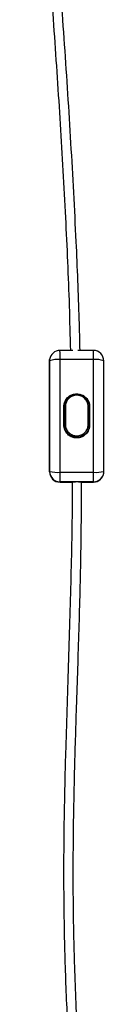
# Model space of a CAD drawing. Header units: millimetres. Extents: x -560 to 65, y -1363 to 525.
# Tile 4 of 6: x -449 to -410, y -891 to -419. Entities that reach past the tile are written whole.
import ezdxf

# ---------------------------------------------------------------- set-up
doc = ezdxf.new("R2010")
doc.units = ezdxf.units.MM

msp = doc.modelspace()

# ---------------------------------------------------------------- linework, layer by layer
at = {"color": 7, "linetype": 'Continuous', "lineweight": 25}
for p, q in [((-425.35, -577.38), (-431.56, -577.38)), ((-431.56, -577.38), (-431.56, -577.39)), ((-415.56, -577.37), (-423.01, -577.38)), ((-436.54, -581.9), (-436.58, -582.55)), ((-436.56, -582.39), (-436.58, -582.55)), ((-436.58, -582.55), (-436.54, -635.54)), ((-436.51, -635.38), (-436.56, -582.39)), ((-436.51, -581.74), (-436.54, -581.9)), ((-415.54, -581.76), (-431.54, -581.77)), ((-431.5, -635.77), (-431.54, -581.77)), ((-415.5, -635.76), (-415.54, -581.76)), ((-410.51, -635.36), (-410.56, -582.37)), ((-425.83, -598.76), (-426.54, -599.09)), ((-425.65, -598.69), (-425.83, -598.76)), ((-421.26, -598.97), (-421.26, -598.75)), ((-429.43, -603.54), (-429.44, -603.56)), ((-429.51, -604.48), (-429.5, -613.3)), ((-417.36, -604.32), (-417.38, -604.47)), ((-417.37, -613.29), (-417.38, -604.47)), ((-417.42, -614.09), (-417.37, -613.29)), ((-417.35, -613.14), (-417.37, -613.29)), ((-417.6, -613.91), (-417.59, -613.86)), ((-436.54, -635.54), (-436.51, -635.38)), ((-431.5, -635.77), (-415.5, -635.76)), ((-410.58, -636.17), (-410.56, -636.01)), ((-431.51, -640.37), (-431.53, -640.54)), ((-431.53, -640.54), (-425.76, -640.53)), ((-431.53, -640.54), (-431.53, -640.54)), ((-415.51, -640.36), (-431.51, -640.37)), ((-424.51, -640.37), (-424.15, -640.37)), ((-422.73, -640.37), (-422.51, -640.37)), ((-421.17, -640.53), (-415.53, -640.52)), ((-415.53, -640.52), (-415.51, -640.36)), ((-415.53, -640.52), (-415.53, -640.52))]:
    msp.add_line(p, q, dxfattribs=at)
at = {"color": 8, "linetype": 'Continuous', "lineweight": 25}
for p, q in [((-436.56, -582.39), (-436.51, -581.74)), ((-429.48, -604.32), (-429.49, -604.33)), ((-429.47, -613.1), (-429.48, -613.15)), ((-431.53, -640.54), (-425.76, -640.53)), ((-421.17, -640.53), (-415.53, -640.52))]:
    msp.add_line(p, q, dxfattribs=at)
at = {"color": 7, "linetype": 'Continuous', "lineweight": 25, "flags": 128}
for points in [[(-420.15, -599.33), (-420.44, -599.15), (-421.26, -598.75)], [(-429.68, -613.15), (-429.68, -612.04), (-429.68, -610.94), (-429.68, -609.84), (-429.68, -608.74), (-429.68, -607.64), (-429.68, -606.53), (-429.68, -605.43), (-429.69, -604.33)], [(-429.47, -613.1), (-429.47, -612.02), (-429.48, -610.94), (-429.48, -609.85), (-429.48, -608.75), (-429.48, -607.65), (-429.48, -606.54), (-429.48, -605.43), (-429.48, -604.32)], [(-428.98, -604.26), (-428.98, -605.36), (-428.98, -606.46), (-428.98, -607.55), (-428.98, -608.65), (-428.98, -609.73), (-428.97, -610.81), (-428.97, -611.88), (-428.97, -612.95)], [(-418.04, -612.94), (-418.04, -611.87), (-418.04, -610.8), (-418.05, -609.72), (-418.05, -608.64), (-418.05, -607.55), (-418.05, -606.45), (-418.05, -605.35), (-418.05, -604.25)], [(-417.55, -604.31), (-417.55, -605.42), (-417.55, -606.53), (-417.55, -607.64), (-417.55, -608.74), (-417.55, -609.84), (-417.55, -610.93), (-417.54, -612.01), (-417.54, -613.09)], [(-417.36, -604.32), (-417.35, -605.42), (-417.35, -606.52), (-417.35, -607.63), (-417.35, -608.73), (-417.35, -609.83), (-417.35, -610.93), (-417.35, -612.04), (-417.35, -613.14)], [(-429.47, -613.1), (-429.46, -613.07), (-429.43, -613.04), (-429.39, -613.01), (-429.32, -612.99), (-429.25, -612.97), (-429.16, -612.96), (-429.07, -612.95), (-428.97, -612.95)], [(-418.04, -612.94), (-417.94, -612.94), (-417.85, -612.95), (-417.76, -612.96), (-417.69, -612.98), (-417.63, -613.01), (-417.58, -613.03), (-417.55, -613.06), (-417.54, -613.09)], [(-425.79, -640.46), (-426.04, -640.45), (-426.51, -640.44), (-426.67, -640.42), (-426.5, -640.4), (-426.03, -640.39), (-425.33, -640.38), (-424.51, -640.37)], [(-422.51, -640.37), (-421.69, -640.37), (-420.99, -640.38), (-420.53, -640.4), (-420.37, -640.42), (-420.53, -640.43), (-421, -640.45), (-421.15, -640.45)]]:
    msp.add_lwpolyline(points, dxfattribs=at)
at = {"color": 7, "linetype": 'Continuous', "lineweight": 25}
for centre, radius, start, end in [((-431.56, -582.38), 5, 90.0426, 172.5861), ((-415.56, -582.37), 5, 0.0535, 90.0487), ((-432.76, -592.48), 10.78, 83.4991, 110.5998), ((-414.3, -592.25), 10.57, 69.2479, 96.7442), ((-423.54, -604.48), 6.16, 124.0938, 172.585), ((-464.28, -598.75), 40.76, 359.8646, 0.5601), ((-423.54, -604.48), 6.16, 0.0475, 37.7732), ((-429.1, -605.34), 1.09, 83.5606, 110.3898), ((-417.93, -605.31), 1.07, 69.46, 96.6815), ((-431.54, -635.54), 5, 180.0535, 270.0487), ((-432.75, -619.61), 16.21, 256.5732, 274.4296), ((-431.51, -635.37), 5, 180.0535, 270.0487), ((-842.34, -637.13), 410.85, 359.5476, 0.1892), ((-415.53, -635.52), 5, 270.0357, 352.5808), ((-826.34, -637.11), 410.85, 359.5476, 0.1892), ((-414.27, -619.93), 15.88, 265.5465, 283.6729), ((-415.51, -635.36), 5, 352.5861, 0.0294)]:
    msp.add_arc(centre, radius, start, end, dxfattribs=at)
at = {"color": 8, "linetype": 'Continuous', "lineweight": 25}
for centre, radius, start, end in [((-789.99, -581.01), 358.45, 359.8783, 0.579), ((-773.99, -580.99), 358.45, 359.8783, 0.579), ((-415.51, -635.36), 5, 270.0357, 352.5808)]:
    msp.add_arc(centre, radius, start, end, dxfattribs=at)
at = {"color": 7, "linetype": 'Continuous', "lineweight": 25}
for points, knots in [([(-421.95, -577.48), (-422.06, -572.48), (-422.45, -555.07), (-423.86, -521.9), (-426.2, -477.98), (-429.3, -430.75), (-432.71, -383.56), (-436.25, -336.39), (-439.75, -289.22), (-442.38, -251.82), (-444.2, -224.21), (-445.32, -206.39), (-446.31, -189.82), (-446.9, -179.18), (-447.16, -174.49)], [0, 0, 0, 0, 0.037064, 0.129125, 0.246337, 0.363562, 0.480802, 0.598046, 0.715276, 0.832487, 0.876681, 0.920885, 0.965076, 1, 1, 1, 1]), ([(-449.36, -214.82), (-449.1, -219.13), (-447.63, -244.31), (-444.72, -284.33), (-441, -334.92), (-437.64, -379.55), (-434.39, -424.2), (-431.4, -468.89), (-428.93, -512.85), (-427.26, -549.04), (-426.76, -570.32), (-426.59, -577.45)], [0, 0, 0, 0, 0.035628, 0.208168, 0.331433, 0.454709, 0.577992, 0.701284, 0.824558, 0.941264, 1, 1, 1, 1]), ([(-429.69, -604.33), (-429.69, -603.92), (-429.65, -603.52), (-429.53, -602.93), (-429.48, -602.74), (-429.36, -602.35), (-429.3, -602.16), (-429.06, -601.6), (-428.87, -601.24), (-428.43, -600.57), (-428.17, -600.26), (-427.6, -599.69), (-427.29, -599.43), (-426.78, -599.09), (-426.61, -598.99), (-426.25, -598.8), (-425.89, -598.63), (-425.51, -598.49), (-425.13, -598.37), (-424.93, -598.32), (-424.33, -598.21), (-423.93, -598.17), (-423.13, -598.16), (-422.72, -598.2), (-421.93, -598.36), (-421.54, -598.48), (-420.98, -598.71), (-420.8, -598.79), (-420.44, -598.98), (-420.27, -599.09), (-419.77, -599.42), (-419.46, -599.68), (-418.88, -600.25), (-418.62, -600.56), (-418.29, -601.06), (-418.18, -601.23), (-417.99, -601.59), (-417.91, -601.77), (-417.67, -602.33), (-417.56, -602.72), (-417.4, -603.51), (-417.36, -603.91), (-417.36, -604.32)], [0, 0, 0, 0, 0.0625, 0.0625, 0.09375, 0.09375, 0.125, 0.125, 0.1875, 0.1875, 0.25, 0.25, 0.3125, 0.3125, 0.34375, 0.34375, 0.375, 0.40625, 0.40625, 0.4375, 0.4375, 0.5, 0.5, 0.5625, 0.5625, 0.625, 0.625, 0.65625, 0.65625, 0.6875, 0.6875, 0.75, 0.75, 0.8125, 0.8125, 0.84375, 0.84375, 0.875, 0.875, 0.9375, 0.9375, 1, 1, 1, 1]), ([(-429.48, -604.32), (-429.48, -603.93), (-429.45, -603.54), (-429.33, -602.97), (-429.29, -602.78), (-429.17, -602.41), (-429.11, -602.22), (-428.88, -601.68), (-428.7, -601.34), (-428.27, -600.69), (-428.02, -600.38), (-427.47, -599.83), (-427.17, -599.59), (-426.68, -599.26), (-426.51, -599.16), (-426.17, -598.97), (-425.99, -598.89), (-425.45, -598.66), (-425.08, -598.55), (-424.31, -598.39), (-423.92, -598.36), (-423.52, -598.36)], [0, 0, 0, 0, 0.125, 0.125, 0.1875, 0.1875, 0.25, 0.25, 0.375, 0.375, 0.5, 0.5, 0.625, 0.625, 0.6875, 0.6875, 0.75, 0.75, 0.875, 0.875, 1, 1, 1, 1]), ([(-423.52, -598.85), (-423.88, -598.85), (-424.24, -598.88), (-424.94, -599.02), (-425.28, -599.13), (-425.94, -599.4), (-426.26, -599.56), (-426.85, -599.96), (-427.13, -600.18), (-427.63, -600.68), (-427.86, -600.96), (-428.26, -601.55), (-428.43, -601.86), (-428.64, -602.35), (-428.7, -602.52), (-428.8, -602.86), (-428.84, -603.03), (-428.95, -603.55), (-428.98, -603.9), (-428.98, -604.26)], [0, 0, 0, 0, 0.125, 0.125, 0.25, 0.25, 0.375, 0.375, 0.5, 0.5, 0.625, 0.625, 0.75, 0.75, 0.8125, 0.8125, 0.875, 0.875, 1, 1, 1, 1]), ([(-423.52, -598.36), (-423.13, -598.35), (-422.74, -598.39), (-422.17, -598.51), (-421.98, -598.55), (-421.61, -598.67), (-421.42, -598.73), (-420.88, -598.96), (-420.54, -599.14), (-419.89, -599.57), (-419.58, -599.82), (-419.03, -600.38), (-418.77, -600.68), (-418.34, -601.33), (-418.16, -601.67), (-417.93, -602.21), (-417.87, -602.4), (-417.75, -602.77), (-417.71, -602.96), (-417.59, -603.53), (-417.55, -603.92), (-417.55, -604.31)], [0, 0, 0, 0, 0.125, 0.125, 0.1875, 0.1875, 0.25, 0.25, 0.375, 0.375, 0.5, 0.5, 0.625, 0.625, 0.75, 0.75, 0.8125, 0.8125, 0.875, 0.875, 1, 1, 1, 1]), ([(-418.05, -604.25), (-418.05, -603.89), (-418.09, -603.54), (-418.19, -603.02), (-418.24, -602.85), (-418.34, -602.51), (-418.4, -602.34), (-418.61, -601.85), (-418.78, -601.54), (-419.18, -600.95), (-419.41, -600.67), (-419.92, -600.17), (-420.2, -599.95), (-420.79, -599.56), (-421.11, -599.39), (-421.6, -599.19), (-421.77, -599.13), (-422.12, -599.03), (-422.29, -598.99), (-422.81, -598.88), (-423.16, -598.85), (-423.52, -598.85)], [0, 0, 0, 0, 0.125, 0.125, 0.1875, 0.1875, 0.25, 0.25, 0.375, 0.375, 0.5, 0.5, 0.625, 0.625, 0.75, 0.75, 0.8125, 0.8125, 0.875, 0.875, 1, 1, 1, 1]), ([(-421.26, -598.75), (-421.46, -598.67), (-421.68, -598.58), (-421.95, -598.52), (-421.98, -598.51)], [0, 0, 0, 0, 0.916718, 1, 1, 1, 1]), ([(-417.35, -613.14), (-417.35, -613.55), (-417.39, -613.95), (-417.5, -614.54), (-417.55, -614.73), (-417.67, -615.12), (-417.74, -615.31), (-417.97, -615.87), (-418.16, -616.23), (-418.61, -616.9), (-418.87, -617.22), (-419.43, -617.78), (-419.74, -618.04), (-420.25, -618.38), (-420.43, -618.48), (-420.78, -618.67), (-421.14, -618.85), (-421.52, -618.98), (-421.91, -619.1), (-422.11, -619.15), (-422.7, -619.27), (-423.1, -619.31), (-423.91, -619.31), (-424.32, -619.27), (-425.11, -619.11), (-425.49, -619), (-426.05, -618.77), (-426.24, -618.68), (-426.59, -618.49), (-426.77, -618.39), (-427.27, -618.05), (-427.58, -617.8), (-428.15, -617.22), (-428.41, -616.91), (-428.75, -616.41), (-428.85, -616.24), (-429.04, -615.88), (-429.13, -615.7), (-429.36, -615.14), (-429.48, -614.75), (-429.64, -613.96), (-429.68, -613.55), (-429.68, -613.15)], [0, 0, 0, 0, 0.0625, 0.0625, 0.09375, 0.09375, 0.125, 0.125, 0.1875, 0.1875, 0.25, 0.25, 0.3125, 0.3125, 0.34375, 0.34375, 0.375, 0.40625, 0.40625, 0.4375, 0.4375, 0.5, 0.5, 0.5625, 0.5625, 0.625, 0.625, 0.65625, 0.65625, 0.6875, 0.6875, 0.75, 0.75, 0.8125, 0.8125, 0.84375, 0.84375, 0.875, 0.875, 0.9375, 0.9375, 1, 1, 1, 1]), ([(-417.54, -613.09), (-417.54, -613.48), (-417.58, -613.86), (-417.69, -614.42), (-417.73, -614.6), (-417.84, -614.97), (-417.91, -615.15), (-418.13, -615.68), (-418.3, -616.02), (-418.62, -616.5), (-418.73, -616.65), (-418.97, -616.95), (-419.1, -617.1), (-419.51, -617.51), (-419.81, -617.76), (-420.45, -618.2), (-420.8, -618.39), (-421.53, -618.69), (-421.9, -618.81), (-422.49, -618.93), (-422.69, -618.96), (-423.09, -619), (-423.49, -619.02), (-423.88, -619.01), (-424.28, -618.97), (-424.48, -618.94), (-425.07, -618.82), (-425.45, -618.7), (-426, -618.47), (-426.18, -618.39), (-426.53, -618.2), (-426.7, -618.1), (-427.18, -617.77), (-427.48, -617.52), (-428.03, -616.97), (-428.27, -616.67), (-428.7, -616.04), (-428.88, -615.69), (-429.17, -614.99), (-429.28, -614.62), (-429.43, -613.87), (-429.47, -613.49), (-429.47, -613.1)], [0, 0, 0, 0, 0.0625, 0.0625, 0.09375, 0.09375, 0.125, 0.125, 0.1875, 0.1875, 0.21875, 0.21875, 0.25, 0.25, 0.3125, 0.3125, 0.375, 0.375, 0.4375, 0.4375, 0.46875, 0.46875, 0.5, 0.53125, 0.53125, 0.5625, 0.5625, 0.625, 0.625, 0.65625, 0.65625, 0.6875, 0.6875, 0.75, 0.75, 0.8125, 0.8125, 0.875, 0.875, 0.9375, 0.9375, 1, 1, 1, 1]), ([(-428.97, -612.95), (-428.97, -613.3), (-428.93, -613.65), (-428.8, -614.33), (-428.69, -614.66), (-428.43, -615.3), (-428.26, -615.61), (-427.87, -616.19), (-427.65, -616.46), (-427.14, -616.96), (-426.87, -617.18), (-426.28, -617.58), (-425.95, -617.75), (-425.29, -618.03), (-424.94, -618.13), (-424.4, -618.24), (-424.22, -618.27), (-423.85, -618.3), (-423.49, -618.32), (-423.12, -618.3), (-422.76, -618.26), (-422.57, -618.23), (-422.04, -618.12), (-421.69, -618.02), (-421.03, -617.74), (-420.71, -617.57), (-420.12, -617.17), (-419.85, -616.95), (-419.35, -616.45), (-419.12, -616.17), (-418.74, -615.6), (-418.58, -615.29), (-418.38, -614.81), (-418.32, -614.64), (-418.22, -614.31), (-418.18, -614.14), (-418.07, -613.64), (-418.04, -613.29), (-418.04, -612.94)], [0, 0, 0, 0, 0.0625, 0.0625, 0.125, 0.125, 0.1875, 0.1875, 0.25, 0.25, 0.3125, 0.3125, 0.375, 0.375, 0.4375, 0.4375, 0.46875, 0.46875, 0.5, 0.53125, 0.53125, 0.5625, 0.5625, 0.625, 0.625, 0.6875, 0.6875, 0.75, 0.75, 0.8125, 0.8125, 0.875, 0.875, 0.90625, 0.90625, 0.9375, 0.9375, 1, 1, 1, 1]), ([(-425.76, -640.53), (-425.76, -640.68), (-425.66, -654.98), (-426.25, -683.4), (-427.43, -725.73), (-428.79, -764.48), (-429.66, -799.68), (-429.93, -831.34), (-429.5, -862.98), (-428.6, -888.25), (-427.64, -907.17), (-426.9, -919.75), (-426.09, -932.08), (-425.23, -943.86), (-424.51, -952.9), (-423.96, -959.5), (-423.56, -964.22), (-423.09, -969.58), (-422.54, -975.75), (-421.88, -982.79), (-421.16, -990.3), (-420.37, -998.26), (-419.51, -1006.61), (-418.55, -1015.77), (-417.46, -1025.81), (-416.22, -1036.77), (-415.22, -1045.45), (-414.62, -1050.49), (-414.49, -1051.56)], [0, 0, 0, 0, 0.001108, 0.10396, 0.206693, 0.30927, 0.386108, 0.462844, 0.53953, 0.616187, 0.646846, 0.677508, 0.707998, 0.736917, 0.763683, 0.774131, 0.785268, 0.798318, 0.813376, 0.830552, 0.849977, 0.868532, 0.888962, 0.911389, 0.935954, 0.962814, 0.992143, 1, 1, 1, 1]), ([(-409.91, -1051.01), (-409.97, -1050.5), (-410.45, -1046.53), (-411.27, -1039.37), (-412.36, -1029.79), (-413.33, -1021.01), (-414.2, -1012.99), (-415, -1005.3), (-415.75, -998), (-416.44, -991.11), (-417.02, -985.05), (-417.96, -975.17), (-419.23, -960.94), (-421.16, -936.93), (-423.11, -907.47), (-424.58, -873.98), (-425.24, -841.67), (-425.2, -810.57), (-424.59, -779.46), (-423.55, -746.36), (-422.36, -711.26), (-421.4, -675.32), (-421.24, -651.73), (-421.17, -640.53)], [0, 0, 0, 0, 0.003732, 0.029358, 0.052871, 0.074405, 0.094081, 0.112007, 0.131018, 0.14787, 0.162683, 0.175588, 0.220489, 0.267147, 0.351581, 0.436036, 0.511455, 0.586926, 0.662474, 0.738095, 0.828218, 0.918441, 1, 1, 1, 1])]:
    msp.add_open_spline(points, degree=3, knots=knots, dxfattribs=at)

doc.saveas('drawing.dxf')
